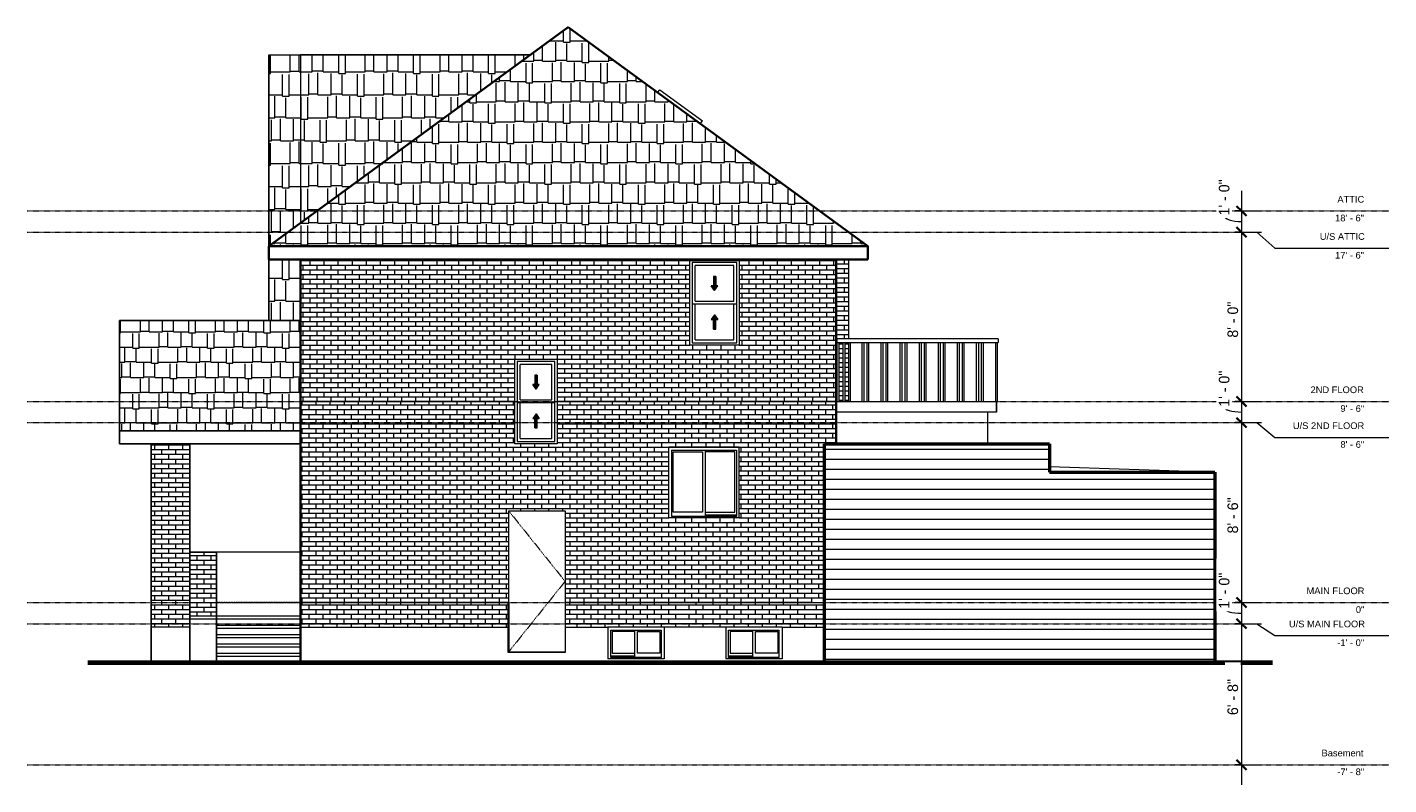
# Model space of a CAD drawing. Header units: inches. Extents: x -207 to 565, y -103 to 326.
import ezdxf

# ---------------------------------------------------------------- set-up
doc = ezdxf.new("R2010")
doc.units = ezdxf.units.IN
doc.header["$MEASUREMENT"] = 0
doc.linetypes.add('Center 1_4_', pattern=[0.53125, 0.25, -0.09375, 0.09375, -0.09375])
doc.linetypes.add('Dash', pattern=[0.23622, 0.11811, -0.11811])
for name, color, linetype, lineweight in [('A-ANNO-DIMS', 211, 'Continuous', 9), ('A-ANNO-DIMS-96', 211, 'Continuous', 9), ('A-AREA', 32, 'Dash', 9), ('A-CLNG', 13, 'Continuous', 9), ('A-DETL', 90, 'Continuous', 9), ('A-DETL-GENF', 92, 'Continuous', 9), ('A-DOOR', 31, 'Continuous', 9), ('A-FLOR', 192, 'Continuous', 9), ('A-FLOR-HRAL', 11, 'Continuous', 9), ('A-FLOR-LEVL', 51, 'Continuous', 9), ('A-GENM', 13, 'Continuous', 9), ('A-GLAZ', 151, 'Continuous', 9), ('A-ROOF', 132, 'Continuous', 9), ('A-ROOF-PATT', 132, 'Continuous', 9), ('A-WALL', 90, 'Continuous', 9), ('A-WALL-PATT', 111, 'Continuous', 9), ('M-EQPM', 50, 'Continuous', 9), ('S-STRS', 90, 'Continuous', 9)]:
    doc.layers.add(name, color=color, linetype=linetype, lineweight=lineweight)
doc.styles.add('Arial', font='arial.ttf', dxfattribs={"height": 3.779528})
doc.styles.add('Inter', font='txt', dxfattribs={"height": 6})
doc.dimstyles.new('Linear_-_1_16__Inter__Imperial__LARGE', dxfattribs={"dimscale": 12, "dimtxt": 7.951881, "dimasz": 0.46875, "dimexe": 0.944882, "dimexo": 0.629921, "dimgap": 0, "dimtad": 1, "dimrnd": 0.25, "dimzin": 1, "dimdsep": 46, "dimlunit": 4, "dimtxsty": 'Inter', "dimblk1": 'OBLIQUE', "dimblk2": 'OBLIQUE', "dimsah": 1, "dimcen": 0.09, "dimdle": 0.944882, "dimazin": 0, "dimtfac": 1, "dimtdec": 4, "dimtix": 1, "dimtmove": 1, "dimatfit": 3, "dimfxl": 1, "dimtvp": 1, "dimtfill": 1, "dimfrac": 2, "dimtolj": 1, "dimtzin": 0, "dimarcsym": 2})
doc.dimstyles.new('Linear_-_1_16__Inter__Imperial__LARGE_1', dxfattribs={"dimscale": 12, "dimtxt": 7.951881, "dimasz": 0.46875, "dimexe": 0.944882, "dimexo": 0.629921, "dimgap": 0, "dimtad": 1, "dimrnd": 0.25, "dimzin": 1, "dimdsep": 46, "dimlunit": 4, "dimtxsty": 'Inter', "dimblk1": 'OBLIQUE', "dimblk2": 'OBLIQUE', "dimsah": 1, "dimcen": 0.09, "dimdle": 0.944882, "dimazin": 0, "dimtfac": 1, "dimtdec": 4, "dimtix": 1, "dimtmove": 0, "dimatfit": 3, "dimfxl": 1, "dimtvp": 1, "dimtfill": 1, "dimfrac": 2, "dimtolj": 1, "dimtzin": 0, "dimarcsym": 2})
pattern_1 = [(0, (-6.012, 47.244), (0, 5.669), [])]
pattern_2 = [(0, (164.555, -92), (0, 2.667), []), (90, (164.555, -92), (-4, 2.667), [2.667, -2.667])]
pattern_3 = [(0, (246.25, 114), (0, 2.667), []), (90, (246.25, 114), (-4, 2.667), [2.667, -2.667])]
pattern_4 = [(0, (-131, -92), (0, 2.667), []), (90, (-131, -92), (-4, 2.667), [2.667, -2.667])]

# ---------------------------------------------------------------- blocks, each defined once
blk = doc.blocks.new('Railing - 25mm-3092671-Right Elevation')
at = {"layer": 'A-FLOR-HRAL'}
for p, q in [((255.45, 114), (255.45, 147.46)), ((256.43, 147.46), (256.43, 114))]:
    blk.add_line(p, q, dxfattribs=at)
blk = doc.blocks.new('Railing - 25mm-V1-Right Elevation')
at = {"layer": 'A-FLOR-HRAL'}
for p, q in [((334.08, 114), (334.08, 147.46)), ((335.07, 114), (335.07, 147.46))]:
    blk.add_line(p, q, dxfattribs=at)
blk = doc.blocks.new('Railing - 25mm-V2-Right Elevation')
at = {"layer": 'A-FLOR-HRAL'}
for p, q in [((342.06, 114), (342.06, 147.46)), ((343.05, 114), (343.05, 147.46)), ((342.56, 114), (343.05, 114))]:
    blk.add_line(p, q, dxfattribs=at)
blk = doc.blocks.new('Railing - Railing-3092435-Right Elevation')
for name, p in [('Railing - 25mm-3092671-Right Elevation', (-3.39, 0)), ('Railing - 25mm-3092671-Right Elevation', (0, 0)), ('Railing - 25mm-V1-Right Elevation', (-75.3, 0)), ('Railing - 25mm-3092671-Right Elevation', (10.83, 0)), ('Railing - 25mm-V1-Right Elevation', (-64.96, 0)), ('Railing - 25mm-3092671-Right Elevation', (21.65, 0)), ('Railing - 25mm-V1-Right Elevation', (-54.13, 0)), ('Railing - 25mm-3092671-Right Elevation', (32.48, 0)), ('Railing - 25mm-V1-Right Elevation', (-43.31, 0)), ('Railing - 25mm-3092671-Right Elevation', (43.31, 0)), ('Railing - 25mm-V1-Right Elevation', (-32.48, 0)), ('Railing - 25mm-3092671-Right Elevation', (54.13, 0)), ('Railing - 25mm-V1-Right Elevation', (-21.65, 0)), ('Railing - 25mm-3092671-Right Elevation', (64.96, 0)), ('Railing - 25mm-V1-Right Elevation', (-10.83, 0)), ('Railing - 25mm-3092671-Right Elevation', (75.79, 0)), ('Railing - 25mm-V1-Right Elevation', (0, 0)), ('Railing - 25mm-V2-Right Elevation', (0, 0))]:
    blk.add_blockref(name, p)
blk = doc.blocks.new('Top Rail Type - Top Rail_Internal_-3092656-Right Elevation')
at = {"layer": 'A-FLOR-HRAL'}
for p, q in [((252.06, 147.46), (252.06, 149.43)), ((343.54, 149.43), (252.06, 149.43)), ((252.06, 147.46), (343.54, 147.46)), ((343.54, 149.43), (343.54, 147.46))]:
    blk.add_line(p, q, dxfattribs=at)
blk = doc.blocks.new('Planitar - Single Door_Flush Panel - 2_-8_ x 6_-8_-3100393-Right Elevation')
at = {"layer": 'A-DOOR', "linetype": 'Dash'}
for p, q in [((65.8, 52), (97.81, 12)), ((97.81, 12), (65.8, -28))]:
    blk.add_line(p, q, dxfattribs=at)
at = {"layer": 'A-DOOR'}
for p, q in [((65.8, 0), (65.8, -28)), ((65.8, -28), (97.81, -28))]:
    blk.add_line(p, q, dxfattribs=at)
blk = doc.blocks.new('Planitar-Sliding-Double - 60_ x 48_-3165640-Right Elevation')
at = {"layer": 'A-GLAZ'}
for p, q in [((196.59, 88), (156.59, 88)), ((156.59, 48), (156.59, 88)), ((158.2, 86.39), (158.2, 48.75)), ((158.2, 86.39), (194.98, 86.39)), ((159.09, 85.5), (175.72, 85.5)), ((159.09, 51.25), (159.09, 85.5)), ((175.72, 85.5), (175.72, 51.25)), ((177.47, 48.75), (177.47, 86.39)), ((194.09, 85.5), (177.47, 85.5)), ((194.09, 51.25), (194.09, 85.5)), ((194.98, 86.39), (194.98, 48.75)), ((196.59, 48), (196.59, 88)), ((196.59, 48), (156.59, 48)), ((194.98, 48.75), (158.2, 48.75)), ((175.72, 51.25), (159.09, 51.25)), ((177.47, 51.25), (194.09, 51.25)), ((194.98, 49.5), (177.47, 49.5)), ((194.98, 49.5), (177.47, 49.5))]:
    blk.add_line(p, q, dxfattribs=at)
blk = doc.blocks.new('Planitar-Double-Hung-Single - 48_ x 42_-3112368-Right Elevation')
at = {"layer": 'A-DETL-GENF'}
for points in [[(182.56, 176.94), (184.42, 179.6), (183.22, 179.6), (183.22, 184.94), (181.89, 184.94), (181.89, 179.6), (180.69, 179.6)], [(183.22, 155.06), (183.22, 160.4), (184.42, 160.4), (182.56, 163.06), (180.69, 160.4), (181.89, 160.4), (181.89, 155.06)]]:
    blk.add_hatch(color=256, dxfattribs=at).paths.add_polyline_path(points, flags=0)
for p, q in [((181.89, 179.6), (180.69, 179.6)), ((182.56, 176.94), (180.69, 179.6)), ((181.89, 179.6), (180.69, 179.6)), ((180.69, 179.6), (182.56, 176.94)), ((181.89, 184.94), (181.89, 179.6)), ((183.22, 184.94), (181.89, 184.94)), ((183.22, 184.94), (181.89, 184.94)), ((181.89, 184.94), (181.89, 179.6)), ((182.56, 176.94), (184.42, 179.6)), ((182.56, 176.94), (184.42, 179.6)), ((183.22, 184.94), (183.22, 179.6)), ((183.22, 179.6), (183.22, 184.94)), ((184.42, 179.6), (183.22, 179.6)), ((184.42, 179.6), (183.22, 179.6)), ((182.56, 163.06), (180.69, 160.4)), ((182.56, 163.06), (180.69, 160.4)), ((182.56, 163.06), (184.42, 160.4)), ((184.42, 160.4), (182.56, 163.06)), ((180.69, 160.4), (181.89, 160.4)), ((180.69, 160.4), (181.89, 160.4)), ((181.89, 155.06), (181.89, 160.4)), ((181.89, 160.4), (181.89, 155.06)), ((181.89, 155.06), (183.22, 155.06)), ((181.89, 155.06), (183.22, 155.06)), ((183.22, 160.4), (184.42, 160.4)), ((183.22, 155.06), (183.22, 160.4)), ((183.22, 155.06), (183.22, 160.4)), ((183.22, 160.4), (184.42, 160.4))]:
    blk.add_line(p, q, dxfattribs=at)
at = {"layer": 'A-GLAZ'}
for p, q in [((168.56, 194), (196.56, 194)), ((168.56, 146), (168.56, 194)), ((196.56, 194), (196.56, 146)), ((169.81, 192.75), (169.81, 147.25)), ((195.31, 192.75), (169.81, 192.75)), ((171.56, 170.88), (171.56, 191)), ((193.56, 191), (171.56, 191)), ((193.56, 170.88), (193.56, 191)), ((195.31, 147.25), (195.31, 192.75)), ((171.56, 170.88), (193.56, 170.88)), ((195.31, 169.13), (169.81, 169.13)), ((171.56, 149), (171.56, 169.13)), ((193.56, 149), (193.56, 169.13)), ((169.81, 147.25), (195.31, 147.25)), ((171.56, 149), (193.56, 149)), ((196.56, 146), (168.56, 146))]:
    blk.add_line(p, q, dxfattribs=at)
blk = doc.blocks.new('Planitar-Double-Hung-Single - 48_ x 42_-3112422-Right Elevation')
at = {"layer": 'A-DETL-GENF'}
for points in [[(81.31, 120.94), (83.17, 123.6), (81.97, 123.6), (81.97, 128.94), (80.64, 128.94), (80.64, 123.6), (79.44, 123.6)], [(81.97, 99.06), (81.97, 104.4), (83.17, 104.4), (81.31, 107.06), (79.44, 104.4), (80.64, 104.4), (80.64, 99.06)]]:
    blk.add_hatch(color=256, dxfattribs=at).paths.add_polyline_path(points, flags=0)
for p, q in [((80.64, 123.6), (79.44, 123.6)), ((81.31, 120.94), (79.44, 123.6)), ((80.64, 123.6), (79.44, 123.6)), ((79.44, 123.6), (81.31, 120.94)), ((80.64, 128.94), (80.64, 123.6)), ((81.97, 128.94), (80.64, 128.94)), ((81.97, 128.94), (80.64, 128.94)), ((80.64, 128.94), (80.64, 123.6)), ((81.31, 120.94), (83.17, 123.6)), ((81.31, 120.94), (83.17, 123.6)), ((81.97, 128.94), (81.97, 123.6)), ((81.97, 123.6), (81.97, 128.94)), ((83.17, 123.6), (81.97, 123.6)), ((83.17, 123.6), (81.97, 123.6)), ((81.31, 107.06), (79.44, 104.4)), ((81.31, 107.06), (79.44, 104.4)), ((79.44, 104.4), (80.64, 104.4)), ((79.44, 104.4), (80.64, 104.4)), ((80.64, 99.06), (80.64, 104.4)), ((80.64, 104.4), (80.64, 99.06)), ((81.31, 107.06), (83.17, 104.4)), ((83.17, 104.4), (81.31, 107.06)), ((81.97, 104.4), (83.17, 104.4)), ((81.97, 99.06), (81.97, 104.4)), ((81.97, 99.06), (81.97, 104.4)), ((81.97, 104.4), (83.17, 104.4)), ((80.64, 99.06), (81.97, 99.06)), ((80.64, 99.06), (81.97, 99.06))]:
    blk.add_line(p, q, dxfattribs=at)
at = {"layer": 'A-GLAZ'}
for p, q in [((69.31, 138), (93.31, 138)), ((69.31, 90), (69.31, 138)), ((70.56, 136.75), (70.56, 91.25)), ((92.06, 136.75), (70.56, 136.75)), ((72.31, 114.88), (72.31, 135)), ((90.31, 135), (72.31, 135)), ((90.31, 114.88), (90.31, 135)), ((92.06, 91.25), (92.06, 136.75)), ((93.31, 138), (93.31, 90)), ((92.06, 113.13), (70.56, 113.13)), ((72.31, 114.88), (90.31, 114.88)), ((72.31, 93), (72.31, 113.13)), ((90.31, 93), (90.31, 113.13)), ((72.31, 93), (90.31, 93)), ((93.31, 90), (69.31, 90)), ((70.56, 91.25), (92.06, 91.25))]:
    blk.add_line(p, q, dxfattribs=at)
blk = doc.blocks.new('Planitar-Sliding-Double - 60_ x 48_-3165648-Right Elevation')
at = {"layer": 'A-GLAZ'}
for p, q in [((154.04, -14), (122.04, -14)), ((122.04, -14), (122.04, -32)), ((154.04, -14), (154.04, -32)), ((123.65, -15.61), (152.43, -15.61)), ((123.65, -31.25), (123.65, -15.61)), ((124.54, -16.5), (124.54, -28.75)), ((137.17, -16.5), (124.54, -16.5)), ((137.17, -15.61), (137.17, -31.25)), ((138.92, -28.75), (138.92, -16.5)), ((138.92, -16.5), (151.54, -16.5)), ((151.54, -16.5), (151.54, -28.75)), ((152.43, -31.25), (152.43, -15.61)), ((137.17, -30.5), (123.65, -30.5)), ((137.17, -30.5), (123.65, -30.5)), ((124.54, -28.75), (137.17, -28.75)), ((151.54, -28.75), (138.92, -28.75)), ((154.04, -32), (122.04, -32)), ((152.43, -31.25), (123.65, -31.25))]:
    blk.add_line(p, q, dxfattribs=at)
blk = doc.blocks.new('Skylite - METAL-3348455-Right Elevation')
at = {"layer": 'A-GENM'}
for p, q in [((150.29, 289.14), (151.46, 290.74)), ((151.46, 290.74), (175.67, 273.03)), ((174.51, 271.44), (175.67, 273.03))]:
    blk.add_line(p, q, dxfattribs=at)
blk = doc.blocks.new('Hydro Meter - Family3-3388978-Right Elevation')
at = {"layer": 'M-EQPM'}
for p, q in [((-31.82, 0), (-25.91, 0)), ((-25.91, 0), (-31.82, 0))]:
    blk.add_line(p, q, dxfattribs=at)
blk = doc.blocks.new('DIMBLOCK1-Right Elevation')
at = {"layer": 'A-ANNO-DIMS-96'}
for p, q in [((481.54, 233.34), (481.54, 210)), ((477.96, 222), (492.88, 222)), ((481.54, 222), (477.96, 222)), ((477.96, 210), (492.88, 210)), ((481.54, 210), (477.96, 210))]:
    blk.add_line(p, q, dxfattribs=at)
at = {"layer": 'A-ANNO-DIMS-96', "lineweight": 35}
for p, q in [((481.54, 222), (478.72, 224.81)), ((481.54, 222), (484.35, 219.19)), ((481.54, 210), (478.72, 212.81)), ((481.54, 210), (484.35, 207.19))]:
    blk.add_line(p, q, dxfattribs=at)
at = {"layer": 'A-ANNO-DIMS-96'}
blk.add_ellipse((481.54, 219.49), major_axis=(9.89, 0), ratio=0.353097, start_param=3.141593, end_param=4.712389, dxfattribs=at)
at = {"layer": 'A-ANNO-DIMS-96', "color": 0, "insert": (468.63, 219.49), "char_height": 6, "width": 26.9569, "attachment_point": 1, "rotation": 90, "line_spacing_factor": 0.993985, "style": 'Inter', "bg_fill": 3, "box_fill_scale": 1.25, "bg_fill_color": 256, "bg_fill_true_color": 13158600, "bg_fill_transparency": 0}
blk.add_mtext('1\' - 0"', dxfattribs=at)
blk = doc.blocks.new('_Oblique')
at = {"color": 0, "linetype": 'ByBlock', "lineweight": -2}
blk.add_line((-0.5, -0.5), (0.5, 0.5), dxfattribs=at)
blk = doc.blocks.new('DIMBLOCK2-Right Elevation')
at = {"layer": 'A-ANNO-DIMS-96'}
for p, q in [((477.96, 210), (492.88, 210)), ((481.54, 210), (477.96, 210)), ((481.54, 210), (481.54, 114)), ((477.96, 114), (492.88, 114)), ((481.54, 114), (477.96, 114))]:
    blk.add_line(p, q, dxfattribs=at)
at = {"layer": 'A-ANNO-DIMS-96', "lineweight": 35}
for p, q in [((481.54, 210), (478.72, 212.81)), ((481.54, 210), (484.35, 207.19)), ((481.54, 114), (478.72, 116.81)), ((481.54, 114), (484.35, 111.19))]:
    blk.add_line(p, q, dxfattribs=at)
at = {"layer": 'A-ANNO-DIMS-96', "color": 0, "insert": (473.55, 150.17), "char_height": 6, "width": 28.3882, "attachment_point": 1, "rotation": 90, "line_spacing_factor": 0.993985, "style": 'Inter', "bg_fill": 3, "box_fill_scale": 1.25, "bg_fill_color": 256, "bg_fill_true_color": 13158600, "bg_fill_transparency": 0}
blk.add_mtext('8\' - 0"', dxfattribs=at)
blk = doc.blocks.new('DIMBLOCK3-Right Elevation')
at = {"layer": 'A-ANNO-DIMS-96', "lineweight": 35}
for p, q in [((481.54, 114), (478.72, 116.81)), ((481.54, 114), (484.35, 111.19)), ((481.54, 102), (478.72, 104.81)), ((481.54, 102), (484.35, 99.19))]:
    blk.add_line(p, q, dxfattribs=at)
at = {"layer": 'A-ANNO-DIMS-96'}
for p, q in [((477.96, 114), (492.88, 114)), ((481.54, 114), (477.96, 114)), ((481.54, 114), (481.54, 102)), ((477.96, 102), (492.88, 102)), ((481.54, 102), (477.96, 102))]:
    blk.add_line(p, q, dxfattribs=at)
blk.add_ellipse((481.54, 111.01), major_axis=(9.89, 0), ratio=0.304595, start_param=3.141593, end_param=4.712389, dxfattribs=at)
at = {"layer": 'A-ANNO-DIMS-96', "color": 0, "insert": (468.63, 111.01), "char_height": 6, "width": 26.9569, "attachment_point": 1, "rotation": 90, "line_spacing_factor": 0.993985, "style": 'Inter', "bg_fill": 3, "box_fill_scale": 1.25, "bg_fill_color": 256, "bg_fill_true_color": 13158600, "bg_fill_transparency": 0}
blk.add_mtext('1\' - 0"', dxfattribs=at)
blk = doc.blocks.new('DIMBLOCK4-Right Elevation')
at = {"layer": 'A-ANNO-DIMS-96'}
for p, q in [((477.96, 102), (492.88, 102)), ((481.54, 102), (477.96, 102)), ((481.54, 102), (481.54, 0)), ((477.96, 0), (492.88, 0)), ((481.54, 0), (477.96, 0))]:
    blk.add_line(p, q, dxfattribs=at)
at = {"layer": 'A-ANNO-DIMS-96', "lineweight": 35}
for p, q in [((481.54, 102), (478.72, 104.81)), ((481.54, 102), (484.35, 99.19)), ((481.54, 0), (478.72, 2.81)), ((481.54, 0), (484.35, -2.81))]:
    blk.add_line(p, q, dxfattribs=at)
at = {"layer": 'A-ANNO-DIMS-96', "color": 0, "insert": (473.55, 39.17), "char_height": 6, "width": 28.3882, "attachment_point": 1, "rotation": 90, "line_spacing_factor": 0.993985, "style": 'Inter', "bg_fill": 3, "box_fill_scale": 1.25, "bg_fill_color": 256, "bg_fill_true_color": 13158600, "bg_fill_transparency": 0}
blk.add_mtext('8\' - 6"', dxfattribs=at)
blk = doc.blocks.new('DIMBLOCK5-Right Elevation')
at = {"layer": 'A-ANNO-DIMS-96'}
for p, q in [((477.96, 0), (492.88, 0)), ((481.54, 0), (477.96, 0)), ((481.54, 0), (481.54, -12)), ((477.96, -12), (492.88, -12)), ((481.54, -12), (477.96, -12))]:
    blk.add_line(p, q, dxfattribs=at)
at = {"layer": 'A-ANNO-DIMS-96', "lineweight": 35}
for p, q in [((481.54, 0), (478.72, 2.81)), ((481.54, 0), (484.35, -2.81)), ((481.54, -12), (478.72, -9.19)), ((481.54, -12), (484.35, -14.81))]:
    blk.add_line(p, q, dxfattribs=at)
at = {"layer": 'A-ANNO-DIMS-96'}
blk.add_ellipse((481.54, -3.54), major_axis=(9.89, 0), ratio=0.248526, start_param=3.141593, end_param=4.712389, dxfattribs=at)
at = {"layer": 'A-ANNO-DIMS-96', "color": 0, "insert": (468.63, -3.54), "char_height": 6, "width": 26.9569, "attachment_point": 1, "rotation": 90, "line_spacing_factor": 0.993985, "style": 'Inter', "bg_fill": 3, "box_fill_scale": 1.25, "bg_fill_color": 256, "bg_fill_true_color": 13158600, "bg_fill_transparency": 0}
blk.add_mtext('1\' - 0"', dxfattribs=at)
blk = doc.blocks.new('DIMBLOCK6-Right Elevation')
at = {"layer": 'A-ANNO-DIMS-96'}
for p, q in [((477.96, -12), (492.88, -12)), ((481.54, -12), (477.96, -12)), ((481.54, -12), (481.54, -103.34)), ((477.96, -92), (492.88, -92)), ((481.54, -92), (477.96, -92))]:
    blk.add_line(p, q, dxfattribs=at)
at = {"layer": 'A-ANNO-DIMS-96', "lineweight": 35}
for p, q in [((481.54, -12), (478.72, -9.19)), ((481.54, -12), (484.35, -14.81)), ((481.54, -92), (478.72, -89.19)), ((481.54, -92), (484.35, -94.81))]:
    blk.add_line(p, q, dxfattribs=at)
at = {"layer": 'A-ANNO-DIMS-96', "color": 0, "insert": (473.55, -63.83), "char_height": 6, "width": 28.3882, "attachment_point": 1, "rotation": 90, "line_spacing_factor": 0.993985, "style": 'Inter', "bg_fill": 3, "box_fill_scale": 1.25, "bg_fill_color": 256, "bg_fill_true_color": 13158600, "bg_fill_transparency": 0}
blk.add_mtext('6\' - 8"', dxfattribs=at)

msp = doc.modelspace()

# ---------------------------------------------------------------- hatches: boundary and pattern name
at = {"layer": 'A-ROOF-PATT'}
h = msp.add_hatch(dxfattribs=at)
h.set_pattern_fill('FP_13', color=256, style=0, pattern_type=2)
h.set_pattern_definition([(0, (0, 260.976), (31.875, 11.491), [7.5, -6.25, 8.75, -3.75, -16.25]), (0, (0, 260.976), (31.875, 11.491), [-26.25, 11.25, -5]), (0, (7.5, 261.455), (31.875, 11.491), [6.25, -23.75, 5, -7.5]), (0, (22.5, 260.258), (31.875, 11.491), [3.75, -38.75]), (90, (0, 260.976), (-10.625, 11.491), [11.012, -34.951]), (90, (7.5, 260.976), (-10.625, 11.491), [10.772, -35.19]), (90, (13.75, 260.976), (-10.625, 11.491), [10.054, -35.908]), (90, (22.5, 260.258), (-10.625, 11.491), [11.012, -34.951]), (90, (26.25, 260.258), (-10.625, 11.491), [11.012, -34.951]), (90, (37.5, 260.976), (-10.625, 11.491), [10.533, -35.43])])
h.paths.add_polyline_path([(85.938, 201.981), (269.5, 201.981), (99.625, 326.193), (-70.25, 201.981), (79.3, 201.981)], flags=0)
h = msp.add_hatch(dxfattribs=at)
h.set_pattern_fill('FP_15', color=256, style=0, pattern_type=2)
h.set_pattern_definition([(0, (0, 183.912), (31.875, 12.99), [7.5, -6.25, 8.75, -3.75, -16.25]), (0, (0, 183.912), (31.875, 12.99), [-26.25, 11.25, -5]), (0, (7.5, 184.454), (31.875, 12.99), [6.25, -23.75, 5, -7.5]), (0, (22.5, 183.1), (31.875, 12.99), [3.75, -38.75]), (90, (0, 183.912), (-10.625, 12.99), [12.449, -39.512]), (90, (7.5, 183.912), (-10.625, 12.99), [12.178, -39.783]), (90, (13.75, 183.912), (-10.625, 12.99), [11.367, -40.595]), (90, (22.5, 183.1), (-10.625, 12.99), [12.449, -39.512]), (90, (26.25, 183.1), (-10.625, 12.99), [12.449, -39.512]), (90, (37.5, 183.912), (-10.625, 12.99), [11.908, -40.054])])
h.paths.add_polyline_path([(-60.085, 160.249), (-52.25, 160.249), (-52.25, 194.548), (-70.25, 194.548), (-70.25, 160.249)], flags=0)
h.paths.add_polyline_path([(-70.25, 201.981), (-52.25, 215.143), (-52.25, 310.504), (-70.25, 310.504), (-70.25, 210.984)], flags=0)
h = msp.add_hatch(dxfattribs=at)
h.set_pattern_fill('FP_16', color=256, style=0, pattern_type=2)
h.set_pattern_definition([(0, (0, 183.918), (31.875, 12.99), [7.5, -6.25, 8.75, -3.75, -16.25]), (0, (0, 183.918), (31.875, 12.99), [-26.25, 11.25, -5]), (0, (7.5, 184.459), (31.875, 12.99), [6.25, -23.75, 5, -7.5]), (0, (22.5, 183.106), (31.875, 12.99), [3.75, -38.75]), (90, (0, 183.918), (-10.625, 12.99), [12.449, -39.512]), (90, (7.5, 183.918), (-10.625, 12.99), [12.178, -39.783]), (90, (13.75, 183.918), (-10.625, 12.99), [11.367, -40.595]), (90, (22.5, 183.106), (-10.625, 12.99), [12.449, -39.512]), (90, (26.25, 183.106), (-10.625, 12.99), [12.449, -39.512]), (90, (37.5, 183.918), (-10.625, 12.99), [11.908, -40.054])])
h.paths.add_polyline_path([(-52.25, 215.143), (78.174, 310.508), (-52.25, 310.508), (-52.25, 249.684)], flags=0)
h = msp.add_hatch(dxfattribs=at)
h.set_pattern_fill('FP_17', color=256, style=0, pattern_type=2)
h.set_pattern_definition([(0, (0, 110.389), (31.875, 8.604), [7.5, -6.25, 8.75, -3.75, -16.25]), (0, (0, 110.389), (31.875, 8.604), [-26.25, 11.25, -5]), (0, (7.5, 110.747), (31.875, 8.604), [6.25, -23.75, 5, -7.5]), (0, (22.5, 109.851), (31.875, 8.604), [3.75, -38.75]), (90, (0, 110.389), (-10.625, 8.604), [8.245, -26.169]), (90, (7.5, 110.389), (-10.625, 8.604), [8.066, -26.349]), (90, (13.75, 110.389), (-10.625, 8.604), [7.528, -26.886]), (90, (22.5, 109.851), (-10.625, 8.604), [8.245, -26.169]), (90, (26.25, 109.851), (-10.625, 8.604), [8.245, -26.169]), (90, (37.5, 110.389), (-10.625, 8.604), [7.887, -26.528])])
h.paths.add_polyline_path([(-52.25, 97.325), (-52.25, 159.906), (-155, 159.906), (-155, 97.325), (-60.085, 97.325)], flags=0)
h = msp.add_hatch(dxfattribs=at)
h.set_pattern_fill('FP_19', color=256, style=0, pattern_type=2)
h.set_pattern_definition([(180, (-70.25, 206.267), (-31.875, -12.99), [7.5, -6.25, 8.75, -3.75, -16.25]), (180, (-70.25, 206.267), (-31.875, -12.99), [-26.25, 11.25, -5]), (180, (-77.75, 205.726), (-31.875, -12.99), [6.25, -23.75, 5, -7.5]), (180, (-92.75, 207.079), (-31.875, -12.99), [3.75, -38.75]), (270, (-70.25, 206.267), (10.625, -12.99), [12.449, -39.512]), (270, (-77.75, 206.267), (10.625, -12.99), [12.178, -39.783]), (270, (-84, 206.267), (10.625, -12.99), [11.367, -40.595]), (270, (-92.75, 207.079), (10.625, -12.99), [12.449, -39.512]), (270, (-96.5, 207.079), (10.625, -12.99), [12.449, -39.512]), (270, (-107.75, 206.267), (10.625, -12.99), [11.908, -40.054])])
h.paths.add_polyline_path([(-60.085, 159.906), (-52.25, 159.906), (-52.25, 160.249), (-70.25, 160.249), (-70.25, 159.906)], flags=0)
at = {"layer": 'A-WALL-PATT'}
h = msp.add_hatch(dxfattribs=at)
h.set_pattern_fill('FP_12', color=256, style=0, pattern_type=2)
h.set_pattern_definition([(0, (29.148, 114), (0, 2.667), []), (90, (29.148, 114), (-4, 2.667), [2.667, -2.667])])
h.paths.add_polyline_path([(-52.25, 114), (26.055, 114), (26.055, 194.548), (-52.25, 194.548), (-52.25, 114.232)], flags=0)
h = msp.add_hatch(dxfattribs=at)
h.set_pattern_fill('FP_9', color=256, style=0, pattern_type=2)
h.set_pattern_definition([(0, (105.555, 114), (0, 2.667), []), (90, (105.555, 114), (-4, 2.667), [2.667, -2.667])])
h.paths.add_polyline_path([(26.055, 114), (69.305, 114), (69.305, 138), (93.305, 138), (93.305, 114), (103.305, 114), (103.305, 194.548), (26.055, 194.548), (26.055, 114.232)], flags=0)
h = msp.add_hatch(dxfattribs=at)
h.set_pattern_fill('FP_8', color=256, style=0, pattern_type=2)
h.set_pattern_definition(pattern_3)
h.paths.add_polyline_path([(192.136, 114), (241, 114), (241, 194.548), (103.305, 194.548), (103.305, 114), (178.861, 114)], flags=0)
h.paths.add_polyline_path([(196.555, 146), (168.555, 146), (168.555, 194), (196.555, 194), (196.555, 147.25)], flags=0)
h = msp.add_hatch(dxfattribs=at)
h.set_pattern_fill('FP_8', color=256, style=0, pattern_type=2)
h.set_pattern_definition(pattern_3)
h.paths.add_polyline_path([(245.235, 114), (251.5, 114), (251.5, 194.548), (241, 194.548), (241, 114)], flags=0)
h = msp.add_hatch(dxfattribs=at)
h.set_pattern_fill('FP_14', color=256, style=0, pattern_type=2)
h.set_pattern_definition([(0, (246.25, 114.681), (0, 2.667), []), (90, (246.25, 114.681), (-4, 2.667), [2.667, -2.667])])
h.paths.add_polyline_path([(253.039, 114), (254.055, 114), (254.055, 147.465), (253.039, 147.465), (253.039, 114.232)], flags=0)
h.paths.add_polyline_path([(251.5, 114), (252.055, 114), (252.055, 149.433), (254.055, 149.433), (254.055, 194.548), (251.5, 194.548), (251.5, 114.232)], flags=0)
h = msp.add_hatch(dxfattribs=at)
h.set_pattern_fill('FP_10', color=256, style=0, pattern_type=2)
h.set_pattern_definition([(0, (256.305, 0), (0, 2.667), []), (90, (256.305, 0), (-4, 2.667), [2.667, -2.667])])
h.paths.add_polyline_path([(254.055, 114), (255.449, 114), (255.449, 147.465), (254.055, 147.465), (254.055, 114.232)], flags=0)
h.paths.add_polyline_path([(256.433, 114), (258.555, 114), (258.555, 147.465), (256.433, 147.465), (256.433, 114.232)], flags=0)
h.paths.add_polyline_path([(258.555, 149.433), (258.555, 194.548), (254.055, 194.548), (254.055, 149.433)], flags=0)
h = msp.add_hatch(dxfattribs=at)
h.set_pattern_fill('FP_4', color=256, style=0, pattern_type=2)
h.set_pattern_definition([(0, (164.593, 0), (0, 2.667), []), (90, (164.593, 0), (-4, 2.667), [2.667, -2.667])])
h.paths.add_polyline_path([(-52.25, 0), (65.801, 0), (65.801, 52), (97.809, 52), (97.809, 0), (164.593, 0), (164.593, 48), (156.593, 48), (156.593, 88), (164.593, 88), (164.593, 114), (93.305, 114), (93.305, 90), (69.305, 90), (69.305, 114), (-52.25, 114), (-52.25, 17.48)], flags=0)
h = msp.add_hatch(dxfattribs=at)
h.set_pattern_fill('FP_1', color=256, style=0, pattern_type=2)
h.set_pattern_definition([(0, (253.75, 0), (0, 2.667), []), (90, (253.75, 0), (-4, 2.667), [2.667, -2.667])])
h.paths.add_polyline_path([(164.593, 0), (245, 0), (245, 90), (251.5, 90), (251.5, 114), (164.593, 114), (164.593, 88), (196.593, 88), (196.593, 48), (164.593, 48), (164.593, 17.48)], flags=0)
h = msp.add_hatch(dxfattribs=at)
h.set_pattern_fill('FP_11', color=256, style=0, pattern_type=2)
h.set_pattern_definition(pattern_4)
h.paths.add_polyline_path([(-125, -14), (-125, 90), (-137, 90), (-137, -14)], flags=0)
h = msp.add_hatch(dxfattribs=at)
h.set_pattern_fill('FP_11', color=256, style=0, pattern_type=2)
h.set_pattern_definition(pattern_4)
h.paths.add_polyline_path([(-115, -14), (-115, 90), (-125, 90), (-125, -14)], flags=0)
h = msp.add_hatch(dxfattribs=at)
h.set_pattern_fill('FP_2', color=256, style=0, pattern_type=2)
h.set_pattern_definition(pattern_1)
h.paths.add_polyline_path([(245, -34), (459.805, -34), (459.805, 74), (372.656, 74), (372.656, 90), (245, 90), (245, -21.22)], flags=0)
h = msp.add_hatch(dxfattribs=at)
h.set_pattern_fill('FP_2', color=256, style=0, pattern_type=2)
h.set_pattern_definition(pattern_1)
h.paths.add_polyline_path([(466.305, -34), (466.305, 74), (459.805, 74), (459.805, -34)], flags=0)
h = msp.add_hatch(dxfattribs=at)
h.set_pattern_fill('FP_18', color=256, style=0, pattern_type=2)
h.set_pattern_definition([(0, (-115, 0), (0, 2.667), []), (90, (-115, 0), (-4, 2.667), [2.667, -2.667])])
h.paths.add_polyline_path([(-100, -7.5), (-100, 28.5), (-115, 28.5), (-115, -7.5)], flags=0)
h = msp.add_hatch(dxfattribs=at)
h.set_pattern_fill('FP_7', color=256, style=0, pattern_type=2)
h.set_pattern_definition(pattern_2)
h.paths.add_polyline_path([(59.388, -14), (65.555, -14), (65.555, 0), (-52.25, 0), (-52.25, -14), (46.113, -14)], flags=0)
h = msp.add_hatch(dxfattribs=at)
h.set_pattern_fill('FP_7', color=256, style=0, pattern_type=2)
h.set_pattern_definition(pattern_2)
h.paths.add_polyline_path([(164.555, -14), (164.555, 0), (97.809, 0), (97.809, -14), (162.268, -14)], flags=0)
h = msp.add_hatch(dxfattribs=at)
h.set_pattern_fill('FP_5', color=256, style=0, pattern_type=2)
h.set_pattern_definition([(0, (180.197, -92), (0, 2.667), []), (90, (180.197, -92), (-4, 2.667), [2.667, -2.667])])
h.paths.add_polyline_path([(164.555, -14), (180.197, -14), (180.197, 0), (164.555, 0), (164.555, -13.964)], flags=0)
h = msp.add_hatch(dxfattribs=at)
h.set_pattern_fill('FP_3', color=256, style=0, pattern_type=2)
h.set_pattern_definition([(0, (253.75, -92), (0, 2.667), []), (90, (253.75, -92), (-4, 2.667), [2.667, -2.667])])
h.paths.add_polyline_path([(237.5, -14), (237.5, 0), (180.197, 0), (180.197, -14), (231.961, -14)], flags=0)
h = msp.add_hatch(dxfattribs=at)
h.set_pattern_fill('FP_6', color=256, style=0, pattern_type=2)
h.set_pattern_definition([(0, (244.5, -92), (0, 2.667), []), (90, (244.5, -92), (-4, 2.667), [2.667, -2.667])])
h.paths.add_polyline_path([(245, -14), (245, 0), (237.5, 0), (237.5, -14)], flags=0)

# ---------------------------------------------------------------- linework, layer by layer
at = {"layer": 'A-AREA'}
for p, q in [((-52.25, 0), (-100, 0)), ((-100, 0), (-52.25, 0))]:
    msp.add_line(p, q, dxfattribs=at)
at = {"layer": 'A-CLNG'}
for p, q in [((65.555, -6), (65.801, -6)), ((65.555, -11.5), (65.801, -11.5))]:
    msp.add_line(p, q, dxfattribs=at)
at = {"layer": 'A-DETL', "lineweight": 35}
for p, q in [((99.625, 326.193), (-70.25, 201.981)), ((269.5, 201.981), (99.625, 326.193)), ((-70.25, 201.981), (269.5, 201.981)), ((-70.25, 201.981), (-70.25, 194.548)), ((269.5, 194.548), (269.5, 201.981)), ((-70.25, 194.548), (269.5, 194.548)), ((-52.25, -34), (-52.25, 194.548)), ((251.5, 90), (251.5, 194))]:
    msp.add_line(p, q, dxfattribs=at)
at = {"layer": 'A-DETL', "lineweight": 18}
for p, q in [((-70.25, 160), (-70.25, 310.504)), ((-70.25, 310.504), (78.168, 310.504)), ((251.5, 114), (342.555, 114)), ((342.555, 108), (342.555, 114)), ((337.629, 108), (251.5, 108)), ((337.629, 90), (337.629, 108)), ((342.555, 108), (337.629, 108))]:
    msp.add_line(p, q, dxfattribs=at)
at = {"layer": 'A-DETL'}
msp.add_line((258.555, 194.548), (258.555, 149.548), dxfattribs=at)
at = {"layer": 'A-DETL', "lineweight": 25}
for p, q in [((-155, 90), (-155, 160)), ((-155, 160), (-52.25, 160)), ((-52.25, 97.325), (-155, 97.325)), ((-52.25, 90), (-155, 90)), ((-137, -34), (-137, 90)), ((-115, -34), (-115, 90)), ((-100, 28.5), (-115, 28.5)), ((-100, -34), (-100, 28.5))]:
    msp.add_line(p, q, dxfattribs=at)
at = {"layer": 'A-DETL', "lineweight": 50}
for p, q in [((245, -34), (245, 90)), ((245, 90), (372.656, 90)), ((372.656, 90), (372.656, 74)), ((372.656, 74), (466.305, 74)), ((466.305, 74), (466.305, -34))]:
    msp.add_line(p, q, dxfattribs=at)
at = {"layer": 'A-DETL', "lineweight": 70}
msp.add_line((-173, -34), (499, -34), dxfattribs=at)
at = {"layer": 'A-FLOR'}
for p, q in [((-100, -7.5), (-52.25, -7.5)), ((-100, -7.5), (-100, -9.5)), ((65.801, -2), (65.555, -2)), ((-52.25, -9.5), (-115, -9.5))]:
    msp.add_line(p, q, dxfattribs=at)
at = {"layer": 'A-FLOR-LEVL', "linetype": 'Center 1_4_'}
for p, q in [((-207.315, 222), (565.038, 222)), ((-207.315, 210), (490.135, 210)), ((-207.315, 114), (565.038, 114)), ((-207.315, 102), (490.135, 102)), ((-207.315, 0), (565.038, 0)), ((-207.315, -12), (490.135, -12)), ((-207.315, -92), (565.038, -92))]:
    msp.add_line(p, q, dxfattribs=at)
at = {"layer": 'A-FLOR-LEVL'}
for p, q in [((490.135, 210), (500.466, 200.92)), ((500.466, 200.92), (565.038, 200.92)), ((490.135, 102), (500.466, 93.621)), ((500.466, 93.621), (565.038, 93.621)), ((490.135, -12), (500.466, -18.784)), ((500.466, -18.784), (565.038, -18.784))]:
    msp.add_line(p, q, dxfattribs=at)
at = {"layer": 'A-ROOF'}
for p, q in [((99.625, 326.193), (-70.25, 201.981)), ((99.625, 326.193), (269.5, 201.981)), ((-70.25, 310.504), (-52.25, 310.504)), ((-70.25, 310.504), (-70.25, 159.906)), ((78.174, 310.508), (-52.25, 310.508)), ((-52.25, 310.508), (-52.25, 215.143)), ((-70.25, 201.981), (269.5, 201.981)), ((269.5, 201.981), (269.5, 194.548)), ((-70.25, 194.548), (269.5, 194.548)), ((-155, 159.906), (-52.25, 159.906)), ((-155, 159.906), (-155, 90)), ((-52.25, 90), (-52.25, 109.928)), ((251.5, 114), (342.555, 114)), ((342.555, 114), (342.555, 108)), ((342.555, 108), (251.5, 108)), ((-155, 97.325), (-52.25, 97.325)), ((-52.25, 90), (-155, 90))]:
    msp.add_line(p, q, dxfattribs=at)
at = {"layer": 'A-WALL'}
for p, q in [((-52.25, 194.548), (-52.25, 109.928)), ((251.5, 194.548), (251.5, 90)), ((258.555, 194.548), (258.555, 149.433)), ((258.555, 147.465), (258.555, 114)), ((69.305, 114), (-52.25, 114)), ((251.5, 114), (93.305, 114)), ((337.629, 90), (337.629, 108)), ((-137, -34), (-137, 90)), ((-115, -34), (-115, 90)), ((-52.25, 90), (-52.25, -18.1)), ((372.656, 90), (245, 90)), ((245, 90), (245, -34)), ((372.656, 74), (372.656, 90)), ((463.055, 74), (372.656, 76.883)), ((466.305, 74), (372.656, 74)), ((466.305, 74), (466.305, -34)), ((65.801, 0), (65.801, 52)), ((65.801, 52), (97.809, 52)), ((97.809, 52), (97.809, -28.308)), ((-52.25, 28.5), (-115, 28.5)), ((-100, -7.5), (-100, 28.5)), ((65.801, 0), (-52.25, 0)), ((65.555, -28.308), (65.555, 0)), ((237.5, 0), (97.809, 0)), ((-115, -7.5), (-100, -7.5)), ((-115, -14), (-137, -14)), ((-52.25, -14), (65.555, -14)), ((65.555, -12), (65.801, -12)), ((97.809, -14), (122.044, -14)), ((188.912, -14), (154.044, -14)), ((220.912, -14), (245, -14)), ((65.801, -24), (65.555, -24)), ((97.809, -28.308), (65.555, -28.308))]:
    msp.add_line(p, q, dxfattribs=at)
at = {"layer": 'S-STRS'}
for p, q in [((-100, -12.8), (-100, -9.5)), ((-100, -12.8), (-52.25, -12.8)), ((-100, -14.769), (-100, -12.8)), ((-100, -18.1), (-100, -14.769)), ((-52.25, -14.769), (-100, -14.769)), ((-52.25, -14.769), (-100, -14.769)), ((-100, -18.1), (-52.25, -18.1)), ((-100, -20.069), (-100, -18.1)), ((-100, -23.4), (-100, -20.069)), ((-52.25, -20.069), (-100, -20.069)), ((-52.25, -20.069), (-100, -20.069)), ((-52.25, -18.1), (-52.25, -20.069)), ((-52.25, -20.069), (-52.25, -23.4)), ((-100, -23.4), (-52.25, -23.4)), ((-100, -25.369), (-100, -23.4)), ((-100, -28.7), (-100, -25.369)), ((-52.25, -25.369), (-100, -25.369)), ((-52.25, -25.369), (-100, -25.369)), ((-100, -28.7), (-52.25, -28.7)), ((-100, -30.669), (-100, -28.7)), ((-52.25, -30.669), (-100, -30.669)), ((-100, -34), (-100, -30.669)), ((-52.25, -30.669), (-100, -30.669)), ((-52.25, -23.4), (-52.25, -25.369)), ((-52.25, -25.369), (-52.25, -28.7)), ((-52.25, -28.7), (-52.25, -30.669)), ((-52.25, -30.669), (-52.25, -34))]:
    msp.add_line(p, q, dxfattribs=at)

# ---------------------------------------------------------------- block references
at = {"layer": 'A-DOOR'}
msp.add_blockref('Planitar - Single Door_Flush Panel - 2_-8_ x 6_-8_-3100393-Right Elevation', (0, 0), dxfattribs=at)
at = {"layer": 'A-FLOR-HRAL'}
for name in ['Top Rail Type - Top Rail_Internal_-3092656-Right Elevation', 'Railing - Railing-3092435-Right Elevation']:
    msp.add_blockref(name, (0, 0), dxfattribs=at)
at = {"layer": 'A-GENM'}
msp.add_blockref('Skylite - METAL-3348455-Right Elevation', (0, 0), dxfattribs=at)
at = {"layer": 'A-GLAZ'}
for name, p in [('Planitar-Double-Hung-Single - 48_ x 42_-3112368-Right Elevation', (0, 0)), ('Planitar-Double-Hung-Single - 48_ x 42_-3112422-Right Elevation', (0, 0)), ('Planitar-Sliding-Double - 60_ x 48_-3165640-Right Elevation', (0, 0)), ('Planitar-Sliding-Double - 60_ x 48_-3165648-Right Elevation', (0, 0)), ('Planitar-Sliding-Double - 60_ x 48_-3165648-Right Elevation', (66.868, 0))]:
    msp.add_blockref(name, p, dxfattribs=at)
at = {"layer": 'M-EQPM'}
msp.add_blockref('Hydro Meter - Family3-3388978-Right Elevation', (0, 0), dxfattribs=at)

# ---------------------------------------------------------------- texts
at = {"layer": 'A-FLOR-LEVL', "attachment_point": 1, "style": 'Arial'}
for s, insert, char_height, width in [('ATTIC', (535.888, 230.517), 3.7795, 17.574), ('18\' - 6"', (534.595, 219.894), 3.7795, 19.998), ('U/S ATTIC', (525.91, 209.438), 3.7795, 29.694), ('17\' - 6"', (534.595, 198.814), 3.7795, 19.998), ('2ND FLOOR', (520.657, 122.517), 3.7795, 36.057), ('9\' - 6"', (537.618, 111.894), 3.7795, 16.362), ('U/S 2ND FLOOR', (510.641, 102.138), 3.77953, 48.177), ('8\' - 6"', (537.618, 91.515), 3.7795, 16.362), ('MAIN FLOOR', (518.389, 8.517), 3.7795, 38.784), ('0"', (546.349, -2.106), 3.7795, 5.757), ('U/S MAIN FLOOR', (508.411, -10.267), 3.77953, 50.904), ('-1\' - 0"', (535.842, -20.89), 3.7795, 18.483), ('Basement', (526.893, -83.483), 3.7795, 28.482), ('-7\' - 8"', (535.842, -94.106), 3.7795, 18.483)]:
    msp.add_mtext(s, dxfattribs=dict(at, insert=insert, char_height=char_height, width=width))

# ---------------------------------------------------------------- next in the draw order: dimensions: what is measured, and where the dimension line sits
at = {"layer": 'A-ANNO-DIMS'}
dim = msp.add_linear_dim(base=(481.537, 210), p1=(485.515, 222), p2=(485.515, 210), angle=90, dimstyle='Linear_-_1_16__Inter__Imperial__LARGE', override={"dimpost": '<>', "dimfxl": 12}, dxfattribs=at)
dim.commit()
dim.dimension.update_dxf_attribs({"geometry": 'DIMBLOCK1-Right Elevation', "text_midpoint": (472.626, 232.972), "dimtype": 160, "text_rotation": 90})

# ---------------------------------------------------------------- next in the draw order: dimensions: what is measured, and where the dimension line sits
dim = msp.add_linear_dim(base=(481.537, 114), p1=(485.515, 210), p2=(485.515, 114), angle=90, dimstyle='Linear_-_1_16__Inter__Imperial__LARGE_1', override={"dimpost": '<>', "dimfxl": 96}, dxfattribs=at)
dim.commit()
dim.dimension.update_dxf_attribs({"geometry": 'DIMBLOCK2-Right Elevation', "text_midpoint": (478.455, 162)})

# ---------------------------------------------------------------- next in the draw order: dimensions: what is measured, and where the dimension line sits
dim = msp.add_linear_dim(base=(481.537, 102), p1=(485.515, 114), p2=(485.515, 102), angle=90, dimstyle='Linear_-_1_16__Inter__Imperial__LARGE', override={"dimpost": '<>', "dimfxl": 12}, dxfattribs=at)
dim.commit()
dim.dimension.update_dxf_attribs({"geometry": 'DIMBLOCK3-Right Elevation', "text_midpoint": (472.626, 124.492), "dimtype": 160, "text_rotation": 90})

# ---------------------------------------------------------------- next in the draw order: dimensions: what is measured, and where the dimension line sits
dim = msp.add_linear_dim(base=(481.537, 0), p1=(485.515, 102), p2=(485.515, 0), angle=90, dimstyle='Linear_-_1_16__Inter__Imperial__LARGE_1', override={"dimpost": '<>', "dimfxl": 102}, dxfattribs=at)
dim.commit()
dim.dimension.update_dxf_attribs({"geometry": 'DIMBLOCK4-Right Elevation', "text_midpoint": (478.453, 51)})

# ---------------------------------------------------------------- next in the draw order: dimensions: what is measured, and where the dimension line sits
dim = msp.add_linear_dim(base=(481.537, -12), p1=(485.515, 0), p2=(485.515, -12), angle=90, dimstyle='Linear_-_1_16__Inter__Imperial__LARGE', override={"dimpost": '<>', "dimfxl": 12}, dxfattribs=at)
dim.commit()
dim.dimension.update_dxf_attribs({"geometry": 'DIMBLOCK5-Right Elevation', "text_midpoint": (472.626, 9.937), "dimtype": 160, "text_rotation": 90})

# ---------------------------------------------------------------- next in the draw order: dimensions: what is measured, and where the dimension line sits
dim = msp.add_linear_dim(base=(481.537, -92), p1=(485.515, -12), p2=(485.515, -92), angle=90, dimstyle='Linear_-_1_16__Inter__Imperial__LARGE_1', override={"dimpost": '<>', "dimfxl": 80}, dxfattribs=at)
dim.commit()
dim.dimension.update_dxf_attribs({"geometry": 'DIMBLOCK6-Right Elevation', "text_midpoint": (478.453, -52)})

doc.saveas('drawing.dxf')
